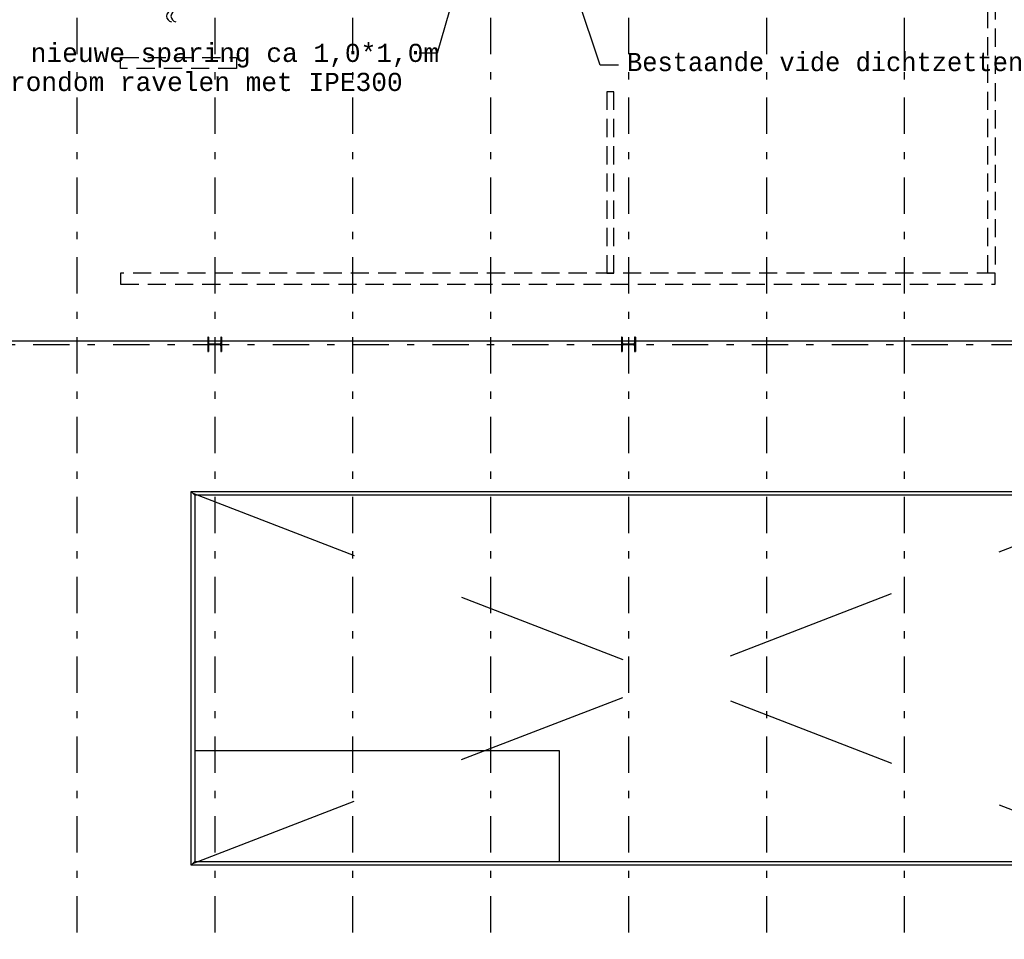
# Model space of a CAD drawing. Extents: x 2 to 87, y -108 to 11.
# Tile 163 of 210: x 30 to 44, y -46 to -34. Entities that reach past the tile are written whole.
import ezdxf

# ---------------------------------------------------------------- set-up
doc = ezdxf.new("R2010")
doc.units = 0
doc.header["$MEASUREMENT"] = 0
for name, pattern in [('DASHDOT', [1, 0.5, -0.25, 0, -0.25]), ('HIDDEN', [0.375, 0.25, -0.125]), ('OVERHEAD', [3.96875, 2.38125, -1.5875])]:
    doc.linetypes.add(name, pattern=pattern)
for name, color, linetype in [('10', 7, 'CONTINUOUS'), ('11', 7, 'CONTINUOUS'), ('12', 7, 'CONTINUOUS'), ('21', 7, 'CONTINUOUS'), ('3', 7, 'CONTINUOUS'), ('31', 7, 'CONTINUOUS'), ('4', 7, 'CONTINUOUS'), ('5', 7, 'CONTINUOUS'), ('7', 7, 'CONTINUOUS'), ('8', 7, 'CONTINUOUS')]:
    doc.layers.add(name, color=color, linetype=linetype)
doc.styles.add('MONOTXT', font='MONOTXT', dxfattribs={"height": 0.2})

# ---------------------------------------------------------------- blocks, each defined once
blk = doc.blocks.new('*N65')
at = {"layer": '3', "color": 62, "linetype": 'Continuous'}
for p, q in [((-0.085, 0.1), (-0.095, 0.1)), ((-0.095, 0.1), (-0.095, -0.1)), ((-0.085, 0.1), (-0.085, 0.0212)), ((-0.0797, 0.0085), (-0.085, 0.0212)), ((-0.067, 0.0032), (-0.0797, 0.0085)), ((0.067, 0.0032), (-0.067, 0.0032)), ((0.0797, 0.0085), (0.067, 0.0032)), ((0.085, 0.0212), (0.0797, 0.0085)), ((0.095, 0.1), (0.085, 0.1)), ((0.085, 0.1), (0.085, 0.0212)), ((0.095, 0.1), (0.095, -0.1)), ((-0.085, -0.1), (-0.095, -0.1)), ((-0.0797, -0.0085), (-0.085, -0.0213)), ((-0.085, -0.0213), (-0.085, -0.1)), ((-0.067, -0.0033), (-0.0797, -0.0085)), ((0.067, -0.0033), (-0.067, -0.0033)), ((0.0797, -0.0085), (0.067, -0.0033)), ((0.085, -0.0213), (0.0797, -0.0085)), ((0.085, -0.0213), (0.085, -0.1)), ((0.095, -0.1), (0.085, -0.1))]:
    blk.add_line(p, q, dxfattribs=at)
for points in [[(-0.085, 0.1), (-0.095, 0.1), (-0.095, -0.1)], [(-0.085, 0.1), (-0.085, -0.1), (-0.095, -0.1)], [(-0.095, 0.1), (-0.095, 0.1), (-0.095, -0.1)], [(-0.085, 0.1), (-0.085, 0.1), (-0.085, 0.0212)], [(-0.0797, 0.0085), (-0.085, 0.0212), (-0.085, -0.0213)], [(-0.0797, 0.0085), (-0.0797, -0.0085), (-0.085, -0.0213)], [(-0.067, 0.0032), (-0.0797, 0.0085), (-0.0797, -0.0085)], [(-0.067, 0.0032), (-0.067, -0.0033), (-0.0797, -0.0085)], [(0.067, 0.0032), (-0.067, 0.0032), (-0.067, -0.0033)], [(0.067, 0.0032), (0.067, -0.0033), (-0.067, -0.0033)], [(0.0797, 0.0085), (0.067, 0.0032), (0.067, -0.0033)], [(0.0797, 0.0085), (0.0797, -0.0085), (0.067, -0.0033)], [(0.085, 0.0212), (0.0797, 0.0085), (0.0797, -0.0085)], [(0.085, 0.0212), (0.085, -0.0213), (0.0797, -0.0085)], [(0.095, 0.1), (0.085, 0.1), (0.085, -0.1)], [(0.095, 0.1), (0.095, -0.1), (0.085, -0.1)], [(0.085, 0.1), (0.085, 0.1), (0.085, 0.0212)], [(0.095, 0.1), (0.095, 0.1), (0.095, -0.1)], [(-0.085, -0.0213), (-0.085, -0.0213), (-0.085, -0.1)], [(0.085, -0.0213), (0.085, -0.0213), (0.085, -0.1)]]:
    blk.add_solid(points, dxfattribs=at)
blk = doc.blocks.new('*N77')
at = {"layer": '3', "color": 62, "linetype": 'Continuous'}
for p, q in [((-0.085, 0.1), (-0.095, 0.1)), ((-0.095, 0.1), (-0.095, -0.1)), ((-0.085, 0.1), (-0.085, 0.0212)), ((-0.0797, 0.0085), (-0.085, 0.0212)), ((-0.067, 0.0032), (-0.0797, 0.0085)), ((0.067, 0.0032), (-0.067, 0.0032)), ((0.0797, 0.0085), (0.067, 0.0032)), ((0.085, 0.0212), (0.0797, 0.0085)), ((0.095, 0.1), (0.085, 0.1)), ((0.085, 0.1), (0.085, 0.0212)), ((0.095, 0.1), (0.095, -0.1)), ((-0.085, -0.1), (-0.095, -0.1)), ((-0.0797, -0.0085), (-0.085, -0.0213)), ((-0.085, -0.0213), (-0.085, -0.1)), ((-0.067, -0.0033), (-0.0797, -0.0085)), ((0.067, -0.0033), (-0.067, -0.0033)), ((0.0797, -0.0085), (0.067, -0.0033)), ((0.085, -0.0213), (0.0797, -0.0085)), ((0.085, -0.0213), (0.085, -0.1)), ((0.095, -0.1), (0.085, -0.1))]:
    blk.add_line(p, q, dxfattribs=at)
for points in [[(-0.085, 0.1), (-0.095, 0.1), (-0.095, -0.1)], [(-0.085, 0.1), (-0.085, -0.1), (-0.095, -0.1)], [(-0.095, 0.1), (-0.095, 0.1), (-0.095, -0.1)], [(-0.085, 0.1), (-0.085, 0.1), (-0.085, 0.0212)], [(-0.0797, 0.0085), (-0.085, 0.0212), (-0.085, -0.0213)], [(-0.0797, 0.0085), (-0.0797, -0.0085), (-0.085, -0.0213)], [(-0.067, 0.0032), (-0.0797, 0.0085), (-0.0797, -0.0085)], [(-0.067, 0.0032), (-0.067, -0.0033), (-0.0797, -0.0085)], [(0.067, 0.0032), (-0.067, 0.0032), (-0.067, -0.0033)], [(0.067, 0.0032), (0.067, -0.0033), (-0.067, -0.0033)], [(0.0797, 0.0085), (0.067, 0.0032), (0.067, -0.0033)], [(0.0797, 0.0085), (0.0797, -0.0085), (0.067, -0.0033)], [(0.085, 0.0212), (0.0797, 0.0085), (0.0797, -0.0085)], [(0.085, 0.0212), (0.085, -0.0213), (0.0797, -0.0085)], [(0.095, 0.1), (0.085, 0.1), (0.085, -0.1)], [(0.095, 0.1), (0.095, -0.1), (0.085, -0.1)], [(0.085, 0.1), (0.085, 0.1), (0.085, 0.0212)], [(0.095, 0.1), (0.095, 0.1), (0.095, -0.1)], [(-0.085, -0.0213), (-0.085, -0.0213), (-0.085, -0.1)], [(0.085, -0.0213), (0.085, -0.0213), (0.085, -0.1)]]:
    blk.add_solid(points, dxfattribs=at)

msp = doc.modelspace()

# ---------------------------------------------------------------- linework, layer by layer
at = {"layer": '10', "color": 7, "linetype": 'Continuous'}
for p, q in [((36.1954, -34.192), (36.5632, -32.9223)), ((38.4381, -34.3625), (38.1102, -33.3847)), ((35.9454, -34.192), (36.1954, -34.192)), ((38.6881, -34.3625), (38.4381, -34.3625))]:
    msp.add_line(p, q, dxfattribs=at)
at = {"layer": '11', "color": 62, "linetype": 'Continuous'}
for p, q in [((37.8776, -43.8075), (32.853, -43.8075)), ((37.8776, -45.3321), (37.8776, -43.8075))]:
    msp.add_line(p, q, dxfattribs=at)
at = {"layer": '12', "color": 1, "linetype": 'HIDDEN'}
for points in [[(43.8776, -37.2275), (43.7776, -37.2275), (43.7776, -33.1075), (43.8776, -33.1075)], [(31.8309, -34.2575), (33.4276, -34.2575), (33.4276, -34.4075), (31.8309, -34.4075)], [(38.6276, -34.7275), (38.5276, -34.7275), (38.5276, -37.2275), (38.6276, -37.2275)], [(31.8309, -37.3775), (43.8776, -37.3775), (43.8776, -37.2275), (31.8309, -37.2275)]]:
    msp.add_lwpolyline(points, close=True, dxfattribs=at)
at = {"layer": '21', "color": 62, "linetype": 'OVERHEAD'}
for p, q in [((32.8276, -40.2575), (46.0276, -45.3575)), ((32.8276, -45.3575), (46.0276, -40.2575))]:
    msp.add_line(p, q, dxfattribs=at)
at = {"layer": '3', "color": 62, "linetype": 'Continuous'}
for p, q in [((33.0426, -38.1075), (33.0326, -38.1075)), ((33.0326, -38.1075), (33.0326, -38.3075)), ((33.0426, -38.1863), (33.0426, -38.1075)), ((33.2226, -38.1075), (33.2126, -38.1075)), ((33.2126, -38.1075), (33.2126, -38.1863)), ((33.2226, -38.3075), (33.2226, -38.1075)), ((38.7426, -38.1075), (38.7326, -38.1075)), ((38.7326, -38.1075), (38.7326, -38.3075)), ((38.7426, -38.1863), (38.7426, -38.1075)), ((38.9226, -38.1075), (38.9126, -38.1075)), ((38.9126, -38.1075), (38.9126, -38.1863)), ((38.9226, -38.3075), (38.9226, -38.1075)), ((33.0426, -38.3075), (33.0426, -38.2288)), ((33.1946, -38.2043), (33.0606, -38.2043)), ((33.0606, -38.2108), (33.1946, -38.2108)), ((33.2126, -38.2288), (33.2126, -38.3075)), ((38.7426, -38.3075), (38.7426, -38.2288)), ((38.8946, -38.2043), (38.7606, -38.2043)), ((38.7606, -38.2108), (38.8946, -38.2108)), ((38.9126, -38.2288), (38.9126, -38.3075)), ((33.0326, -38.3075), (33.0426, -38.3075)), ((33.2126, -38.3075), (33.2226, -38.3075)), ((38.7326, -38.3075), (38.7426, -38.3075)), ((38.9126, -38.3075), (38.9226, -38.3075))]:
    msp.add_line(p, q, dxfattribs=at)
for centre, start, end in [((33.0606, -38.1862), 180, 270), ((33.0606, -38.2288), 90, 180), ((33.1946, -38.1862), 270, 360), ((33.1946, -38.2288), 360, 90), ((38.7606, -38.1862), 180, 270), ((38.7606, -38.2288), 90, 180), ((38.8946, -38.1862), 270, 360), ((38.8946, -38.2288), 360, 90)]:
    msp.add_arc(centre, 0.018, start, end, dxfattribs=at)
at = {"layer": '31', "color": 62, "linetype": 'Continuous'}
for centre in [(32.5454, -33.6864), (32.6054, -33.6864)]:
    msp.add_arc(centre, 0.08, 99.2069, 260.7931, dxfattribs=at)
at = {"layer": '4', "color": 62, "linetype": 'Continuous'}
for p, q in [((27.5226, -38.1575), (33.0326, -38.1575)), ((33.0426, -38.1575), (33.2126, -38.1575)), ((33.2226, -38.1575), (38.7326, -38.1575)), ((38.7426, -38.1575), (38.9126, -38.1575)), ((38.9226, -38.1575), (44.1326, -38.1575))]:
    msp.add_line(p, q, dxfattribs=at)
at = {"layer": '5', "color": 7, "linetype": 'DASHDOT'}
for p, q in [((31.2276, -7.3075), (31.2276, -96.5075)), ((33.1276, -7.3075), (33.1276, -96.5075)), ((35.0276, -7.3075), (35.0276, -96.5075)), ((36.9276, -7.3075), (36.9276, -96.5075)), ((38.8276, -7.3075), (38.8276, -96.5075)), ((40.7276, -7.3075), (40.7276, -96.5075)), ((42.6276, -7.3075), (42.6276, -96.5075)), ((7.5276, -38.2075), (52.6276, -38.2075))]:
    msp.add_line(p, q, dxfattribs=at)
at = {"layer": '7', "color": 62, "linetype": 'Continuous'}
for p, q in [((32.8022, -45.3829), (32.8022, -40.2321)), ((32.853, -40.2829), (32.8022, -40.2321)), ((32.8022, -40.2321), (46.053, -40.2321)), ((32.853, -40.2829), (32.853, -45.3321)), ((46.0022, -40.2829), (32.853, -40.2829)), ((32.853, -45.3321), (32.8022, -45.3829)), ((46.053, -45.3829), (32.8022, -45.3829)), ((32.853, -45.3321), (46.0022, -45.3321))]:
    msp.add_line(p, q, dxfattribs=at)

# ---------------------------------------------------------------- block references
at = {"layer": '3', "color": 62, "linetype": 'Continuous'}
for name, p in [('*N65', (33.1276, -38.2075)), ('*N77', (38.8276, -38.2075))]:
    msp.add_blockref(name, p, dxfattribs=at)

# ---------------------------------------------------------------- texts
at = {"layer": '8', "color": 7, "linetype": 'Continuous', "style": 'MONOTXT'}
for s, p in [('nieuwe sparing ca 1,0*1,0m', (30.5936, -34.3171)), ('Bestaande vide dichtzetten', (38.8071, -34.4428)), ('rondom ravelen met IPE300', (30.3079, -34.7171))]:
    msp.add_text(s, height=0.25, dxfattribs=at).set_placement(p)

doc.saveas('drawing.dxf')
